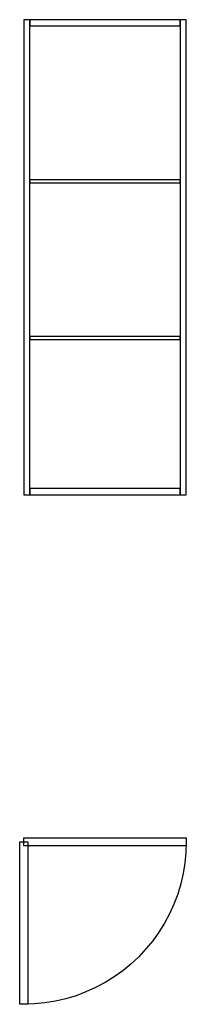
# Model space of a CAD drawing. Header units: millimetres. Extents: x 30 to 850, y -2500 to 2350.
import ezdxf

# ---------------------------------------------------------------- set-up
doc = ezdxf.new("R2010")
doc.units = ezdxf.units.MM
for name, color, linetype in [('FRONT_LEAVES', 1, 'CONTINUOUS'), ('FRONT_MOULDINGS', 3, 'CONTINUOUS'), ('FRONT_PROFILE', 2, 'CONTINUOUS'), ('PLAN_CLOSED', 6, 'CONTINUOUS'), ('PLAN_OPEN', 1, 'CONTINUOUS'), ('TRAVEL', 2, 'CONTINUOUS')]:
    doc.layers.add(name, color=color, linetype=linetype)

msp = doc.modelspace()

# ---------------------------------------------------------------- linework, layer by layer
at = {"layer": 'FRONT_LEAVES'}
msp.add_lwpolyline([(50, 10), (850, 10), (850, 2350), (50, 2350)], close=True, dxfattribs=at)
at = {"layer": 'FRONT_MOULDINGS'}
for points in [[(80, 1546), (820, 1546), (820, 1562), (80, 1562)], [(80, 774), (820, 774), (820, 790), (80, 790)]]:
    msp.add_lwpolyline(points, close=True, dxfattribs=at)
at = {"layer": 'FRONT_PROFILE'}
for points in [[(50, 10), (80, 10), (80, 2350), (50, 2350)], [(80, 2320), (820, 2320), (820, 2350), (80, 2350)], [(820, 10), (850, 10), (850, 2350), (820, 2350)], [(80, 10), (820, 10), (820, 40), (80, 40)]]:
    msp.add_lwpolyline(points, close=True, dxfattribs=at)
at = {"layer": 'PLAN_CLOSED'}
msp.add_lwpolyline([(50, -1680), (850, -1680), (850, -1720), (50, -1720)], close=True, dxfattribs=at)
at = {"layer": 'PLAN_OPEN'}
msp.add_lwpolyline([(70, -1700), (70, -2500), (30, -2500), (30, -1700)], close=True, dxfattribs=at)
at = {"layer": 'TRAVEL'}
msp.add_lwpolyline([(850, -1700), (848.287139, -1752.322503), (843.155889, -1804.420954), (834.628224, -1856.072258), (822.740661, -1907.055236), (807.544104, -1957.151572), (789.103626, -2006.146746), (767.498193, -2053.830952), (742.820323, -2100), (715.17569, -2144.456186), (684.682672, -2187.009143), (651.471846, -2227.476652), (615.685425, -2265.685425), (577.476652, -2301.471846), (537.009143, -2334.682672), (494.456186, -2365.17569), (450, -2392.820323), (403.830952, -2417.498193), (356.146746, -2439.103626), (307.151572, -2457.544104), (257.055236, -2472.740661), (206.072258, -2484.628224), (154.420954, -2493.155889), (102.322503, -2498.287139), (50, -2500)], dxfattribs=at)

doc.saveas('drawing.dxf')
